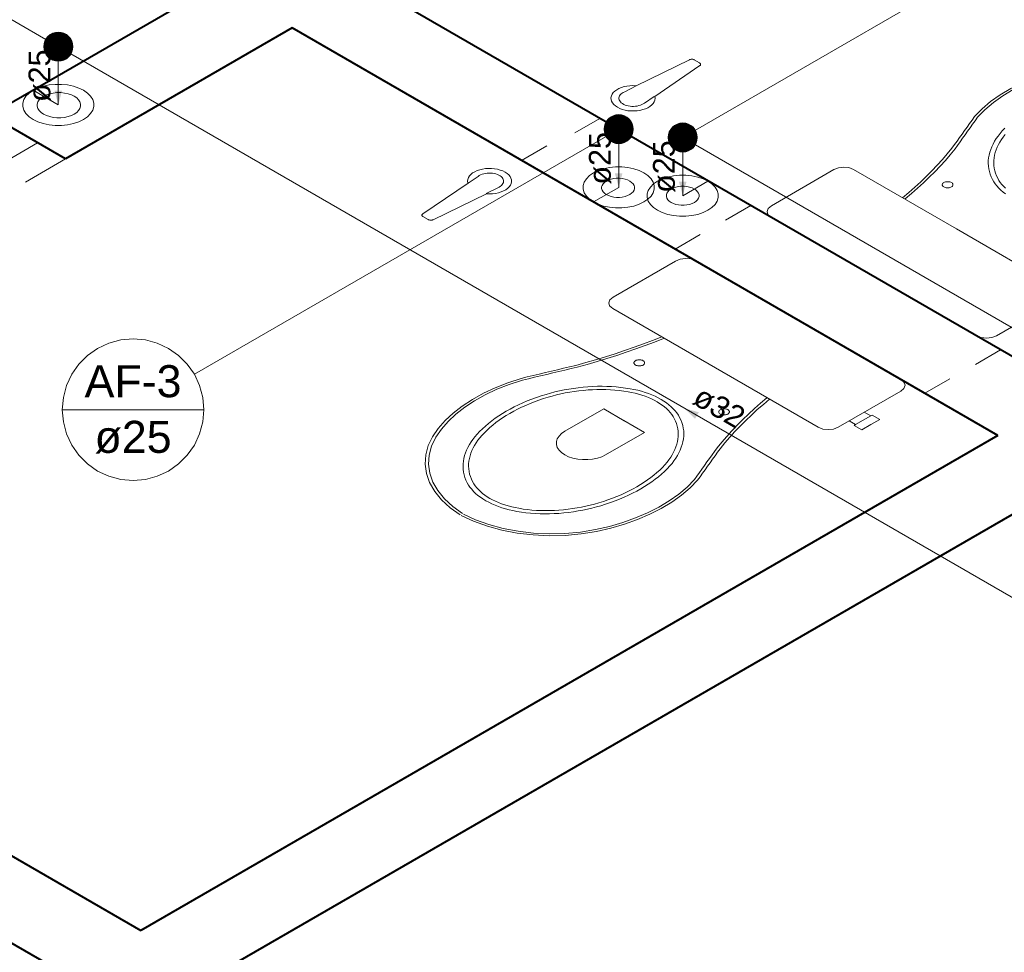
# Model space of a CAD drawing. Header units: millimetres. Extents: x -1958.2 to -1891.9, y -4209.5 to -4167.8.
# Tile 4 of 9: x -1927.4 to -1920.6, y -4193.3 to -4186.9. Entities that reach past the tile are written whole.
import ezdxf

# ---------------------------------------------------------------- set-up
doc = ezdxf.new("R2010")
doc.units = ezdxf.units.MM
doc.header["$MEASUREMENT"] = 0
doc.linetypes.add('HIDDEN2', pattern=[0.47625, 0.3175, -0.15875])
for name, color, linetype, lineweight in [('AF-Colunas', 4, 'Continuous', 5), ('AF-Condutos', 4, 'Continuous', 5), ('AF-Indicação coluna', 5, 'Continuous', 5), ('AF-Sentido conduto', 9, 'Continuous', 5), ('AF-Textos conduto', 7, 'Continuous', 5), ('MB_ALVENARIA', 7, 'Continuous', 40), ('MB_ESQUADRIA', 7, 'Continuous', 5), ('MB_MOBILIÁRIO', 8, 'Continuous', 13), ('Nível 1', 7, 'Continuous', 5)]:
    doc.layers.add(name, color=color, linetype=linetype, lineweight=lineweight)
doc.styles.add('Arial', font='txt')

msp = doc.modelspace()

# ---------------------------------------------------------------- hatches: boundary and pattern name
at = {"layer": 'AF-Sentido conduto', "linetype": 'Continuous'}
for points in [[(-1927.1206, -4187.4647), (-1927.0948, -4187.3681), (-1927.1465, -4187.3681)], [(-1923.2694, -4188.032), (-1923.2435, -4187.9354), (-1923.2953, -4187.9354)], [(-1922.8293, -4188.0891), (-1922.8034, -4187.9925), (-1922.8552, -4187.9925)], [(-1922.8151, -4189.5506), (-1922.7444, -4189.6213), (-1922.7185, -4189.5764)]]:
    msp.add_hatch(color=256, dxfattribs=at).paths.add_polyline_path(points)

# ---------------------------------------------------------------- linework, layer by layer
at = {"layer": 'AF-Colunas', "const_width": 0.1}
for points in [[(-1927.0706, -4187.0647, 1), (-1927.1706, -4187.0647, 1)], [(-1923.2194, -4187.632, 1), (-1923.3194, -4187.632, 1)], [(-1922.7793, -4187.6891, 1), (-1922.8793, -4187.6891, 1)]]:
    msp.add_lwpolyline(points, format="xyb", close=True, dxfattribs=at)
at = {"layer": 'AF-Colunas'}
for centre in [(-1927.1206, -4187.0647), (-1923.2694, -4187.632), (-1922.8293, -4187.6891)]:
    msp.add_circle(centre, 0.1, dxfattribs=at)
at = {"layer": 'AF-Condutos'}
for p, q in [((-1918.3363, -4192.1364), (-1927.034, -4187.1147)), ((-1927.1206, -4187.1647), (-1927.1206, -4187.4647)), ((-1916.9019, -4191.3082), (-1923.1828, -4187.682)), ((-1923.2694, -4187.732), (-1923.2694, -4188.032)), ((-1916.7314, -4191.2097), (-1922.7427, -4187.7391)), ((-1922.8293, -4187.7891), (-1922.8293, -4188.0891))]:
    msp.add_line(p, q, dxfattribs=at)
for points in [[(-1927.2938, -4187.5647), (-1927.2611, -4187.5806), (-1927.2242, -4187.5929), (-1927.184, -4187.6013), (-1927.142, -4187.6056), (-1927.0993, -4187.6056), (-1927.0572, -4187.6013), (-1927.0171, -4187.5929), (-1926.9801, -4187.5806), (-1926.9474, -4187.5647), (-1926.92, -4187.5459), (-1926.8986, -4187.5245), (-1926.884, -4187.5013), (-1926.8766, -4187.4771), (-1926.8766, -4187.4524), (-1926.884, -4187.4281), (-1926.8986, -4187.405), (-1926.92, -4187.3836), (-1926.9474, -4187.3647), (-1926.9801, -4187.3489), (-1927.0171, -4187.3366), (-1927.0572, -4187.3281), (-1927.0993, -4187.3239), (-1927.142, -4187.3239), (-1927.184, -4187.3281), (-1927.2242, -4187.3366), (-1927.2611, -4187.3489), (-1927.2938, -4187.3647), (-1927.3213, -4187.3836), (-1927.3426, -4187.405), (-1927.3572, -4187.4281), (-1927.3647, -4187.4524), (-1927.3647, -4187.4771), (-1927.3572, -4187.5013), (-1927.3426, -4187.5245), (-1927.3213, -4187.5459), (-1927.2938, -4187.5647)], [(-1923.4426, -4188.132), (-1923.4099, -4188.1478), (-1923.3729, -4188.1602), (-1923.3328, -4188.1686), (-1923.2907, -4188.1729), (-1923.248, -4188.1729), (-1923.206, -4188.1686), (-1923.1659, -4188.1602), (-1923.1289, -4188.1478), (-1923.0962, -4188.132), (-1923.0687, -4188.1131), (-1923.0474, -4188.0918), (-1923.0328, -4188.0686), (-1923.0254, -4188.0443), (-1923.0254, -4188.0197), (-1923.0328, -4187.9954), (-1923.0474, -4187.9722), (-1923.0687, -4187.9509), (-1923.0962, -4187.932), (-1923.1289, -4187.9161), (-1923.1659, -4187.9038), (-1923.206, -4187.8954), (-1923.248, -4187.8911), (-1923.2907, -4187.8911), (-1923.3328, -4187.8954), (-1923.3729, -4187.9038), (-1923.4099, -4187.9161), (-1923.4426, -4187.932), (-1923.47, -4187.9509), (-1923.4914, -4187.9722), (-1923.506, -4187.9954), (-1923.5134, -4188.0197), (-1923.5134, -4188.0443), (-1923.506, -4188.0686), (-1923.4914, -4188.0918), (-1923.47, -4188.1131), (-1923.4426, -4188.132)], [(-1923.0025, -4188.1891), (-1922.9698, -4188.205), (-1922.9328, -4188.2173), (-1922.8927, -4188.2257), (-1922.8506, -4188.23), (-1922.8079, -4188.23), (-1922.7659, -4188.2257), (-1922.7258, -4188.2173), (-1922.6888, -4188.205), (-1922.6561, -4188.1891), (-1922.6286, -4188.1702), (-1922.6073, -4188.1489), (-1922.5927, -4188.1257), (-1922.5853, -4188.1014), (-1922.5853, -4188.0768), (-1922.5927, -4188.0525), (-1922.6073, -4188.0294), (-1922.6286, -4188.008), (-1922.6561, -4187.9891), (-1922.6888, -4187.9733), (-1922.7258, -4187.9609), (-1922.7659, -4187.9525), (-1922.8079, -4187.9482), (-1922.8506, -4187.9482), (-1922.8927, -4187.9525), (-1922.9328, -4187.9609), (-1922.9698, -4187.9733), (-1923.0025, -4187.9891), (-1923.0299, -4188.008), (-1923.0513, -4188.0294), (-1923.0659, -4188.0525), (-1923.0733, -4188.0768), (-1923.0733, -4188.1014), (-1923.0659, -4188.1257), (-1923.0513, -4188.1489), (-1923.0299, -4188.1702), (-1923.0025, -4188.1891)]]:
    msp.add_lwpolyline(points, dxfattribs=at)
at = {"layer": 'AF-Indicação coluna'}
for p, q in [((-1930.9475, -4184.8553), (-1927.2072, -4187.0147)), ((-1919.2994, -4185.6511), (-1922.7427, -4187.6391)), ((-1926.1854, -4189.3155), (-1923.356, -4187.682)), ((-1927.0933, -4189.5588), (-1926.1202, -4189.5588))]:
    msp.add_line(p, q, dxfattribs=at)
msp.add_lwpolyline([(-1926.1202, -4189.5588), (-1926.1276, -4189.4743), (-1926.1495, -4189.3924), (-1926.1854, -4189.3155), (-1926.234, -4189.2461), (-1926.294, -4189.1861), (-1926.3635, -4189.1374), (-1926.4403, -4189.1016), (-1926.5223, -4189.0796), (-1926.6068, -4189.0722), (-1926.6912, -4189.0796), (-1926.7732, -4189.1016), (-1926.85, -4189.1374), (-1926.9195, -4189.1861), (-1926.9795, -4189.2461), (-1927.0281, -4189.3155), (-1927.064, -4189.3924), (-1927.0859, -4189.4743), (-1927.0933, -4189.5588), (-1927.0859, -4189.6433), (-1927.064, -4189.7252), (-1927.0281, -4189.8021), (-1926.9795, -4189.8716), (-1926.9195, -4189.9316), (-1926.85, -4189.9802), (-1926.7732, -4190.016), (-1926.6912, -4190.038), (-1926.6068, -4190.0454), (-1926.5223, -4190.038), (-1926.4403, -4190.016), (-1926.3635, -4189.9802), (-1926.294, -4189.9316), (-1926.234, -4189.8716), (-1926.1854, -4189.8021), (-1926.1495, -4189.7252), (-1926.1276, -4189.6433), (-1926.1202, -4189.5588)], dxfattribs=at)
at = {"layer": 'AF-Sentido conduto'}
for points in [[(-1927.1206, -4187.0647), (-1927.1206, -4187.4647)], [(-1923.2694, -4187.632), (-1923.2694, -4188.032)], [(-1922.8293, -4187.6891), (-1922.8293, -4188.0891)], [(-1922.4687, -4189.7506), (-1922.8151, -4189.5506)]]:
    msp.add_lwpolyline(points, dxfattribs=at)
at = {"layer": 'MB_ALVENARIA'}
for points in [[(-1923.9542, -4185.4366), (-1927.5915, -4187.5366)], [(-1920.1437, -4189.4366), (-1924.9934, -4186.6366)], [(-1925.513, -4186.9366), (-1927.0719, -4187.8366)], [(-1920.6633, -4189.7366), (-1925.513, -4186.9366)], [(-1927.0719, -4187.8366), (-1927.5915, -4187.5366)], [(-1916.5064, -4187.9366), (-1926.0327, -4193.4366)], [(-1920.6633, -4189.7366), (-1926.5523, -4193.1366)], [(-1928.6307, -4191.9366), (-1926.5523, -4193.1366)], [(-1929.1504, -4192.2366), (-1925.617, -4194.2766)]]:
    msp.add_lwpolyline(points, dxfattribs=at)
at = {"layer": 'MB_ESQUADRIA', "linetype": 'HIDDEN2'}
for points in [[(-1927.2624, -4187.7266), (-1930.0337, -4189.3266)], [(-1927.0719, -4187.8366), (-1929.8432, -4189.4366)]]:
    msp.add_lwpolyline(points, dxfattribs=at)
at = {"layer": 'MB_MOBILIÁRIO'}
for p, q in [((-1923.1485, -4187.335), (-1922.783, -4187.1545)), ((-1922.7135, -4187.1761), (-1922.7497, -4187.1552)), ((-1923.0211, -4187.4075), (-1922.7122, -4187.1953)), ((-1923.2281, -4187.3744), (-1923.1485, -4187.335)), ((-1923.0931, -4187.4523), (-1923.0251, -4187.4064)), ((-1924.2352, -4187.9558), (-1924.3033, -4188.0018)), ((-1924.3033, -4188.0018), (-1924.6161, -4188.2128)), ((-1924.1002, -4188.0338), (-1924.1797, -4188.073)), ((-1924.1778, -4188.0753), (-1924.5453, -4188.2537)), ((-1924.5786, -4188.2529), (-1924.6148, -4188.232)), ((-1920.8117, -4189.0509), (-1922.2227, -4188.2363)), ((-1921.3314, -4189.3509), (-1922.7423, -4188.5363))]:
    msp.add_line(p, q, dxfattribs=at)
for points in [[(-1922.7497, -4187.1552), (-1922.7528, -4187.1537), (-1922.7563, -4187.1525), (-1922.7601, -4187.1516), (-1922.7641, -4187.1512), (-1922.7681, -4187.1511), (-1922.7721, -4187.1514), (-1922.776, -4187.152), (-1922.7797, -4187.1531), (-1922.783, -4187.1545)], [(-1922.7122, -4187.1953), (-1922.7098, -4187.1934), (-1922.708, -4187.1913), (-1922.7068, -4187.1891), (-1922.7063, -4187.1867), (-1922.7065, -4187.1844), (-1922.7073, -4187.1821), (-1922.7088, -4187.1799), (-1922.7109, -4187.1779), (-1922.7135, -4187.1761)], [(-1920.1304, -4187.1937), (-1920.2277, -4187.2163), (-1920.3214, -4187.2436), (-1920.4108, -4187.2754), (-1920.4953, -4187.3114), (-1920.5742, -4187.3513), (-1920.647, -4187.3949), (-1920.7133, -4187.4419), (-1920.7724, -4187.492), (-1920.8241, -4187.5447)], [(-1920.1227, -4187.2064), (-1920.2183, -4187.2283), (-1920.3103, -4187.2548), (-1920.398, -4187.2858), (-1920.4809, -4187.321), (-1920.5583, -4187.3601), (-1920.6297, -4187.4028), (-1920.6945, -4187.4489), (-1920.7523, -4187.498), (-1920.8026, -4187.5498)], [(-1923.1504, -4187.3329), (-1923.1713, -4187.332), (-1923.1922, -4187.3329), (-1923.2127, -4187.3354), (-1923.2324, -4187.3395), (-1923.251, -4187.3452), (-1923.268, -4187.3523), (-1923.2831, -4187.3606), (-1923.2961, -4187.3701), (-1923.3067, -4187.3806), (-1923.3147, -4187.3917), (-1923.32, -4187.4034), (-1923.3224, -4187.4155), (-1923.3219, -4187.4276), (-1923.3185, -4187.4395), (-1923.3123, -4187.4511), (-1923.3034, -4187.462), (-1923.292, -4187.4722), (-1923.2782, -4187.4813), (-1923.2624, -4187.4892), (-1923.2448, -4187.4958), (-1923.2259, -4187.501), (-1923.2058, -4187.5046), (-1923.1852, -4187.5065), (-1923.1642, -4187.5068), (-1923.1434, -4187.5054), (-1923.1231, -4187.5024), (-1923.1037, -4187.4977), (-1923.0857, -4187.4916), (-1923.0692, -4187.4841), (-1923.0547, -4187.4754), (-1923.0425, -4187.4656), (-1923.0327, -4187.4549), (-1923.0255, -4187.4435), (-1923.0212, -4187.4317), (-1923.0197, -4187.4196), (-1923.0211, -4187.4075)], [(-1923.2281, -4187.3744), (-1923.2376, -4187.3789), (-1923.246, -4187.3842), (-1923.2532, -4187.39), (-1923.259, -4187.3962), (-1923.2634, -4187.4029), (-1923.2663, -4187.4098), (-1923.2677, -4187.4169), (-1923.2675, -4187.424), (-1923.2657, -4187.4311), (-1923.2623, -4187.4379), (-1923.2575, -4187.4445), (-1923.2513, -4187.4506), (-1923.2437, -4187.4563), (-1923.235, -4187.4613), (-1923.2252, -4187.4657), (-1923.2146, -4187.4693), (-1923.2032, -4187.4721), (-1923.1913, -4187.474), (-1923.1791, -4187.475), (-1923.1668, -4187.4752), (-1923.1545, -4187.4744), (-1923.1425, -4187.4727), (-1923.131, -4187.4702), (-1923.1201, -4187.4668), (-1923.11, -4187.4626), (-1923.101, -4187.4578), (-1923.0931, -4187.4523)], [(-1920.9791, -4187.7614), (-1920.9618, -4187.7373), (-1920.9445, -4187.7133), (-1920.9273, -4187.6892), (-1920.9101, -4187.6651), (-1920.8928, -4187.641), (-1920.8756, -4187.617), (-1920.8585, -4187.5929), (-1920.8413, -4187.5688), (-1920.8241, -4187.5447)], [(-1920.958, -4187.767), (-1920.9406, -4187.7429), (-1920.9233, -4187.7188), (-1920.906, -4187.6946), (-1920.8888, -4187.6705), (-1920.8715, -4187.6464), (-1920.8543, -4187.6222), (-1920.837, -4187.5981), (-1920.8198, -4187.574), (-1920.8026, -4187.5498)], [(-1920.6156, -4187.6245), (-1920.6336, -4187.6437), (-1920.6336, -4187.6437), (-1920.6336, -4187.6437), (-1920.6336, -4187.6437), (-1920.6485, -4187.6611), (-1920.6622, -4187.6789), (-1920.6747, -4187.6969), (-1920.686, -4187.7152), (-1920.6961, -4187.7338), (-1920.705, -4187.7525), (-1920.7126, -4187.7714), (-1920.7189, -4187.7905), (-1920.7239, -4187.8097), (-1920.7239, -4187.8097), (-1920.7239, -4187.8097), (-1920.7239, -4187.8097), (-1920.7274, -4187.8284), (-1920.7294, -4187.8472), (-1920.7299, -4187.866), (-1920.7288, -4187.8848), (-1920.7262, -4187.9035), (-1920.7221, -4187.9222), (-1920.7165, -4187.9407), (-1920.7094, -4187.959), (-1920.7008, -4187.9772), (-1920.7008, -4187.9772), (-1920.7008, -4187.9772), (-1920.7008, -4187.9772), (-1920.6921, -4187.9925), (-1920.682, -4188.0074), (-1920.6704, -4188.0221), (-1920.6575, -4188.0363), (-1920.6432, -4188.0501), (-1920.6277, -4188.0635), (-1920.6108, -4188.0763)], [(-1920.6143, -4187.6686), (-1920.6274, -4187.6855), (-1920.6393, -4187.7027), (-1920.6501, -4187.7202), (-1920.6598, -4187.7378), (-1920.6682, -4187.7557), (-1920.6755, -4187.7738), (-1920.6815, -4187.792), (-1920.6863, -4187.8103), (-1920.6863, -4187.8103), (-1920.6863, -4187.8103), (-1920.6863, -4187.8103), (-1920.6896, -4187.828), (-1920.6915, -4187.8458), (-1920.6919, -4187.8636), (-1920.6909, -4187.8814), (-1920.6885, -4187.8992), (-1920.6846, -4187.9168), (-1920.6793, -4187.9344), (-1920.6726, -4187.9517), (-1920.6644, -4187.9689), (-1920.6644, -4187.9689), (-1920.6644, -4187.9689), (-1920.6644, -4187.9689), (-1920.6563, -4187.9832), (-1920.6468, -4187.9972), (-1920.636, -4188.0109), (-1920.6239, -4188.0242), (-1920.6106, -4188.0372)], [(-1921.3192, -4188.1026), (-1921.2762, -4188.0665), (-1921.2344, -4188.0299), (-1921.1939, -4187.9929), (-1921.1547, -4187.9554), (-1921.1169, -4187.9174), (-1921.0804, -4187.879), (-1921.0452, -4187.8402), (-1921.0115, -4187.801), (-1920.9791, -4187.7614)], [(-1921.3002, -4188.1103), (-1921.2569, -4188.074), (-1921.2149, -4188.0372), (-1921.1741, -4188), (-1921.1347, -4187.9622), (-1921.0966, -4187.924), (-1921.0599, -4187.8854), (-1921.0245, -4187.8463), (-1920.9905, -4187.8069), (-1920.958, -4187.767)], [(-1924.1778, -4188.0753), (-1924.1569, -4188.0761), (-1924.136, -4188.0753), (-1924.1155, -4188.0728), (-1924.0958, -4188.0686), (-1924.0772, -4188.063), (-1924.0602, -4188.0559), (-1924.0451, -4188.0475), (-1924.0321, -4188.0381), (-1924.0215, -4188.0276), (-1924.0135, -4188.0164), (-1924.0082, -4188.0047), (-1924.0058, -4187.9927), (-1924.0063, -4187.9806), (-1924.0097, -4187.9687), (-1924.0159, -4187.9571), (-1924.0248, -4187.9462), (-1924.0363, -4187.936), (-1924.05, -4187.9269), (-1924.0658, -4187.9189), (-1924.0834, -4187.9123), (-1924.1024, -4187.9072), (-1924.1224, -4187.9036), (-1924.1431, -4187.9017), (-1924.164, -4187.9014), (-1924.1848, -4187.9028), (-1924.2051, -4187.9058), (-1924.2245, -4187.9104), (-1924.2426, -4187.9165), (-1924.259, -4187.9241), (-1924.2735, -4187.9328), (-1924.2857, -4187.9426), (-1924.2955, -4187.9533), (-1924.3027, -4187.9647), (-1924.307, -4187.9765), (-1924.3085, -4187.9886), (-1924.3071, -4188.0007)], [(-1922.2227, -4188.2363), (-1922.2227, -4188.2363), (-1922.245, -4188.2177), (-1922.25, -4188.1976), (-1922.2425, -4188.1762), (-1922.2202, -4188.1575), (-1921.7912, -4187.9099), (-1921.7912, -4187.9099), (-1921.759, -4187.897), (-1921.7218, -4187.8927), (-1921.6871, -4187.8955), (-1921.6548, -4187.9084), (-1920.9481, -4188.3165)], [(-1924.1002, -4188.0338), (-1924.0907, -4188.0292), (-1924.0823, -4188.024), (-1924.0751, -4188.0182), (-1924.0693, -4188.0119), (-1924.0649, -4188.0052), (-1924.062, -4187.9983), (-1924.0606, -4187.9912), (-1924.0608, -4187.9841), (-1924.0626, -4187.9771), (-1924.066, -4187.9702), (-1924.0708, -4187.9636), (-1924.077, -4187.9575), (-1924.0846, -4187.9518), (-1924.0933, -4187.9468), (-1924.1031, -4187.9424), (-1924.1137, -4187.9388), (-1924.1251, -4187.9361), (-1924.137, -4187.9341), (-1924.1492, -4187.9331), (-1924.1615, -4187.933), (-1924.1738, -4187.9337), (-1924.1858, -4187.9354), (-1924.1973, -4187.938), (-1924.2082, -4187.9413), (-1924.2182, -4187.9455), (-1924.2273, -4187.9503), (-1924.2352, -4187.9558)], [(-1921.0349, -4188.0287), (-1921.03, -4188.0311), (-1921.0244, -4188.0329), (-1921.0184, -4188.0342), (-1921.0121, -4188.0348), (-1921.0057, -4188.0348), (-1920.9993, -4188.0342), (-1920.9933, -4188.0329), (-1920.9878, -4188.0311), (-1920.9828, -4188.0287), (-1920.9787, -4188.0259), (-1920.9755, -4188.0226), (-1920.9733, -4188.0192), (-1920.9722, -4188.0155), (-1920.9722, -4188.0118), (-1920.9733, -4188.0082), (-1920.9755, -4188.0047), (-1920.9787, -4188.0015), (-1920.9828, -4187.9986), (-1920.9878, -4187.9962), (-1920.9933, -4187.9944), (-1920.9993, -4187.9931), (-1921.0057, -4187.9925), (-1921.0121, -4187.9925), (-1921.0184, -4187.9931), (-1921.0244, -4187.9944), (-1921.03, -4187.9962), (-1921.0349, -4187.9986), (-1921.039, -4188.0015), (-1921.0423, -4188.0047), (-1921.0444, -4188.0082), (-1921.0456, -4188.0118), (-1921.0456, -4188.0155), (-1921.0444, -4188.0192), (-1921.0423, -4188.0226), (-1921.039, -4188.0259), (-1921.0349, -4188.0287)], [(-1921.3002, -4188.1103), (-1921.3002, -4188.1103), (-1921.3021, -4188.1121)], [(-1924.6161, -4188.2128), (-1924.6185, -4188.2147), (-1924.6203, -4188.2168), (-1924.6214, -4188.2191), (-1924.622, -4188.2214), (-1924.6218, -4188.2237), (-1924.621, -4188.226), (-1924.6195, -4188.2282), (-1924.6174, -4188.2302), (-1924.6148, -4188.232)], [(-1924.5786, -4188.2529), (-1924.5755, -4188.2544), (-1924.572, -4188.2556), (-1924.5682, -4188.2565), (-1924.5642, -4188.257), (-1924.5602, -4188.2571), (-1924.5562, -4188.2568), (-1924.5523, -4188.2561), (-1924.5486, -4188.255), (-1924.5453, -4188.2537)], [(-1920.8117, -4189.0509), (-1920.8117, -4189.0509), (-1920.7795, -4189.0638), (-1920.7423, -4189.0681), (-1920.7051, -4189.0638), (-1920.6729, -4189.0509), (-1920.2439, -4188.8032), (-1920.2439, -4188.8032), (-1920.2216, -4188.7846), (-1920.2141, -4188.7631), (-1920.2216, -4188.7417), (-1920.2439, -4188.723), (-1920.9481, -4188.3165)], [(-1922.7423, -4188.5363), (-1922.7423, -4188.5363), (-1922.7746, -4188.5234), (-1922.8093, -4188.5205), (-1922.8465, -4188.5248), (-1922.8787, -4188.5377), (-1923.3077, -4188.7854), (-1923.3077, -4188.7854), (-1923.33, -4188.804), (-1923.3374, -4188.8255), (-1923.3325, -4188.8455), (-1923.3102, -4188.8641), (-1922.6035, -4189.2722)], [(-1923.5649, -4189.2543), (-1923.4962, -4189.2356), (-1923.4283, -4189.2161), (-1923.3611, -4189.1958), (-1923.2946, -4189.1747), (-1923.2288, -4189.1529), (-1923.1639, -4189.1303), (-1923.0997, -4189.1069), (-1923.0364, -4189.0828), (-1922.9739, -4189.0579)], [(-1923.5551, -4189.2665), (-1923.4861, -4189.2477), (-1923.4178, -4189.228), (-1923.3501, -4189.2076), (-1923.2832, -4189.1864), (-1923.217, -4189.1644), (-1923.1517, -4189.1417), (-1923.0871, -4189.1182), (-1923.0234, -4189.0939), (-1922.9605, -4189.0689)], [(-1922.9605, -4189.0689), (-1922.9605, -4189.0689), (-1922.9574, -4189.0678)], [(-1923.9402, -4189.3438), (-1923.8984, -4189.3339), (-1923.8567, -4189.3239), (-1923.815, -4189.314), (-1923.7733, -4189.3041), (-1923.7316, -4189.2941), (-1923.6899, -4189.2842), (-1923.6482, -4189.2742), (-1923.6065, -4189.2643), (-1923.5649, -4189.2543)], [(-1923.154, -4189.2521), (-1923.149, -4189.2545), (-1923.1435, -4189.2564), (-1923.1374, -4189.2576), (-1923.1311, -4189.2583), (-1923.1247, -4189.2583), (-1923.1184, -4189.2576), (-1923.1124, -4189.2564), (-1923.1068, -4189.2545), (-1923.1019, -4189.2521), (-1923.0978, -4189.2493), (-1923.0945, -4189.2461), (-1923.0923, -4189.2426), (-1923.0912, -4189.2389), (-1923.0912, -4189.2352), (-1923.0923, -4189.2316), (-1923.0945, -4189.2281), (-1923.0978, -4189.2249), (-1923.1019, -4189.2221), (-1923.1068, -4189.2197), (-1923.1124, -4189.2178), (-1923.1184, -4189.2165), (-1923.1247, -4189.2159), (-1923.1311, -4189.2159), (-1923.1374, -4189.2165), (-1923.1435, -4189.2178), (-1923.149, -4189.2197), (-1923.154, -4189.2221), (-1923.1581, -4189.2249), (-1923.1613, -4189.2281), (-1923.1635, -4189.2316), (-1923.1646, -4189.2352), (-1923.1646, -4189.2389), (-1923.1635, -4189.2426), (-1923.1613, -4189.2461), (-1923.1581, -4189.2493), (-1923.154, -4189.2521)], [(-1923.9313, -4189.3562), (-1923.8895, -4189.3462), (-1923.8477, -4189.3363), (-1923.8059, -4189.3263), (-1923.7641, -4189.3164), (-1923.7223, -4189.3064), (-1923.6805, -4189.2965), (-1923.6387, -4189.2865), (-1923.5969, -4189.2765), (-1923.5551, -4189.2665)], [(-1921.3314, -4189.3509), (-1921.3314, -4189.3509), (-1921.309, -4189.3695), (-1921.3016, -4189.391), (-1921.309, -4189.4125), (-1921.3314, -4189.4311), (-1921.7603, -4189.6788), (-1921.7603, -4189.6788), (-1921.7926, -4189.6916), (-1921.8298, -4189.6959), (-1921.867, -4189.6916), (-1921.8992, -4189.6788), (-1922.6035, -4189.2722)], [(-1923.9402, -4189.3438), (-1924.0315, -4189.3736), (-1924.1182, -4189.4078), (-1924.1996, -4189.446), (-1924.2751, -4189.4881), (-1924.3443, -4189.5336), (-1924.4066, -4189.5824), (-1924.4616, -4189.634), (-1924.5089, -4189.6881), (-1924.5482, -4189.7443)], [(-1923.9313, -4189.3562), (-1924.021, -4189.3852), (-1924.1061, -4189.4186), (-1924.1859, -4189.456), (-1924.26, -4189.4972), (-1924.3277, -4189.5419), (-1924.3886, -4189.5897), (-1924.4422, -4189.6404), (-1924.4882, -4189.6935), (-1924.5262, -4189.7487)], [(-1922.9779, -4189.4883), (-1922.9587, -4189.5), (-1922.9407, -4189.5123), (-1922.9239, -4189.5251), (-1922.9083, -4189.5385), (-1922.8941, -4189.5523), (-1922.8811, -4189.5665), (-1922.8696, -4189.5812), (-1922.8594, -4189.5961), (-1922.8507, -4189.6114), (-1922.8507, -4189.6114), (-1922.8507, -4189.6114), (-1922.8507, -4189.6114), (-1922.8422, -4189.6296), (-1922.8351, -4189.6479), (-1922.8294, -4189.6664), (-1922.8253, -4189.6851), (-1922.8228, -4189.7038), (-1922.8217, -4189.7226), (-1922.8222, -4189.7414), (-1922.8241, -4189.7602), (-1922.8276, -4189.7789), (-1922.8276, -4189.7789), (-1922.8276, -4189.7789), (-1922.8276, -4189.7789), (-1922.8327, -4189.7981), (-1922.839, -4189.8172), (-1922.8466, -4189.8361), (-1922.8555, -4189.8549), (-1922.8655, -4189.8734), (-1922.8769, -4189.8917), (-1922.8894, -4189.9097), (-1922.9031, -4189.9275), (-1922.918, -4189.9449), (-1922.918, -4189.9449), (-1922.918, -4189.9449), (-1922.918, -4189.9449), (-1922.936, -4189.9641), (-1922.9551, -4189.983), (-1922.9753, -4190.0015), (-1922.9966, -4190.0195), (-1923.019, -4190.0372), (-1923.0423, -4190.0544), (-1923.0667, -4190.0711), (-1923.0921, -4190.0873), (-1923.1184, -4190.103), (-1923.1184, -4190.103), (-1923.1184, -4190.103), (-1923.1184, -4190.103), (-1923.1456, -4190.1182), (-1923.1737, -4190.1328), (-1923.2027, -4190.1469), (-1923.2324, -4190.1604), (-1923.263, -4190.1733), (-1923.2943, -4190.1856), (-1923.3263, -4190.1973), (-1923.359, -4190.2083), (-1923.3923, -4190.2187), (-1923.3923, -4190.2187), (-1923.3923, -4190.2187), (-1923.3923, -4190.2187), (-1923.4224, -4190.2273), (-1923.4532, -4190.2352), (-1923.4844, -4190.2425), (-1923.5161, -4190.249), (-1923.5482, -4190.2548), (-1923.5807, -4190.2599), (-1923.6135, -4190.2643), (-1923.6465, -4190.268), (-1923.6798, -4190.2709), (-1923.6798, -4190.2709), (-1923.6798, -4190.2709), (-1923.6798, -4190.2709), (-1923.7122, -4190.2729), (-1923.7447, -4190.274), (-1923.7773, -4190.2743), (-1923.8098, -4190.2737), (-1923.8423, -4190.2722), (-1923.8746, -4190.2698), (-1923.9066, -4190.2666), (-1923.9384, -4190.2625), (-1923.9698, -4190.2575), (-1923.9698, -4190.2575), (-1923.9698, -4190.2575), (-1923.9698, -4190.2575), (-1923.9963, -4190.2525), (-1924.0223, -4190.2467), (-1924.0476, -4190.24), (-1924.0723, -4190.2325), (-1924.0962, -4190.2243), (-1924.1193, -4190.2153), (-1924.1415, -4190.2056), (-1924.1628, -4190.1952), (-1924.183, -4190.1841), (-1924.183, -4190.1841), (-1924.183, -4190.1841), (-1924.183, -4190.1841), (-1924.2022, -4190.1724), (-1924.2202, -4190.1602), (-1924.237, -4190.1473), (-1924.2526, -4190.134), (-1924.2668, -4190.1202), (-1924.2798, -4190.1059), (-1924.2913, -4190.0913), (-1924.3015, -4190.0763), (-1924.3102, -4190.061), (-1924.3102, -4190.061), (-1924.3102, -4190.061), (-1924.3102, -4190.061), (-1924.3188, -4190.0429), (-1924.3259, -4190.0246), (-1924.3315, -4190.006), (-1924.3356, -4189.9874), (-1924.3382, -4189.9686), (-1924.3392, -4189.9499), (-1924.3388, -4189.9311), (-1924.3368, -4189.9123), (-1924.3333, -4189.8936), (-1924.3333, -4189.8936), (-1924.3333, -4189.8936), (-1924.3333, -4189.8936), (-1924.3282, -4189.8744), (-1924.3219, -4189.8553), (-1924.3143, -4189.8364), (-1924.3055, -4189.8176), (-1924.2954, -4189.7991), (-1924.2841, -4189.7808), (-1924.2715, -4189.7627), (-1924.2578, -4189.745), (-1924.2429, -4189.7276), (-1924.2429, -4189.7276), (-1924.2429, -4189.7276), (-1924.2429, -4189.7276), (-1924.2249, -4189.7084), (-1924.2058, -4189.6895), (-1924.1856, -4189.671), (-1924.1643, -4189.6529), (-1924.142, -4189.6353), (-1924.1186, -4189.6181), (-1924.0942, -4189.6014), (-1924.0688, -4189.5852), (-1924.0425, -4189.5695), (-1924.0425, -4189.5695), (-1924.0425, -4189.5695), (-1924.0425, -4189.5695), (-1924.0153, -4189.5543), (-1923.9872, -4189.5396), (-1923.9583, -4189.5256), (-1923.9285, -4189.5121), (-1923.8979, -4189.4991), (-1923.8666, -4189.4869), (-1923.8346, -4189.4752), (-1923.802, -4189.4642), (-1923.7687, -4189.4538), (-1923.7687, -4189.4538), (-1923.7687, -4189.4538), (-1923.7687, -4189.4538), (-1923.7385, -4189.4452), (-1923.7077, -4189.4372), (-1923.6765, -4189.43), (-1923.6448, -4189.4235), (-1923.6127, -4189.4177), (-1923.5802, -4189.4125), (-1923.5474, -4189.4082), (-1923.5144, -4189.4045), (-1923.4811, -4189.4016), (-1923.4811, -4189.4016), (-1923.4811, -4189.4016), (-1923.4811, -4189.4016), (-1923.4487, -4189.3996), (-1923.4162, -4189.3984), (-1923.3837, -4189.3982), (-1923.3511, -4189.3988), (-1923.3187, -4189.4003), (-1923.2864, -4189.4026), (-1923.2543, -4189.4059), (-1923.2225, -4189.41), (-1923.1911, -4189.4149), (-1923.1911, -4189.4149), (-1923.1911, -4189.4149), (-1923.1911, -4189.4149), (-1923.1646, -4189.42), (-1923.1387, -4189.4258), (-1923.1133, -4189.4325), (-1923.0886, -4189.44), (-1923.0647, -4189.4482), (-1923.0416, -4189.4572), (-1923.0194, -4189.4669), (-1922.9981, -4189.4773), (-1922.9779, -4189.4883), (-1922.9779, -4189.4883), (-1922.9779, -4189.4883)], [(-1923.006, -4189.5046), (-1922.9881, -4189.5155), (-1922.9713, -4189.527), (-1922.9556, -4189.539), (-1922.941, -4189.5515), (-1922.9277, -4189.5644), (-1922.9156, -4189.5777), (-1922.9048, -4189.5914), (-1922.8953, -4189.6054), (-1922.8872, -4189.6197), (-1922.8872, -4189.6197), (-1922.8872, -4189.6197), (-1922.8872, -4189.6197), (-1922.879, -4189.6369), (-1922.8723, -4189.6542), (-1922.867, -4189.6718), (-1922.8631, -4189.6895), (-1922.8606, -4189.7072), (-1922.8596, -4189.725), (-1922.8601, -4189.7428), (-1922.862, -4189.7606), (-1922.8653, -4189.7783), (-1922.8653, -4189.7783), (-1922.8653, -4189.7783), (-1922.8653, -4189.7783), (-1922.8701, -4189.7966), (-1922.8761, -4189.8148), (-1922.8834, -4189.8329), (-1922.8918, -4189.8508), (-1922.9014, -4189.8685), (-1922.9122, -4189.8859), (-1922.9242, -4189.9031), (-1922.9373, -4189.92), (-1922.9515, -4189.9367), (-1922.9515, -4189.9367), (-1922.9515, -4189.9367), (-1922.9515, -4189.9367), (-1922.9687, -4189.9551), (-1922.9871, -4189.9732), (-1923.0065, -4189.991), (-1923.0269, -4190.0083), (-1923.0483, -4190.0252), (-1923.0708, -4190.0417), (-1923.0942, -4190.0577), (-1923.1185, -4190.0733), (-1923.1437, -4190.0884), (-1923.1437, -4190.0884), (-1923.1437, -4190.0884), (-1923.1437, -4190.0884), (-1923.1698, -4190.103), (-1923.1968, -4190.117), (-1923.2246, -4190.1305), (-1923.2531, -4190.1435), (-1923.2825, -4190.1558), (-1923.3125, -4190.1676), (-1923.3432, -4190.1788), (-1923.3745, -4190.1894), (-1923.4065, -4190.1994), (-1923.4065, -4190.1994), (-1923.4065, -4190.1994), (-1923.4065, -4190.1994), (-1923.4353, -4190.2076), (-1923.4646, -4190.2151), (-1923.4944, -4190.222), (-1923.5246, -4190.2283), (-1923.5553, -4190.2338), (-1923.5862, -4190.2387), (-1923.6175, -4190.2429), (-1923.6491, -4190.2464), (-1923.6808, -4190.2491), (-1923.6808, -4190.2491), (-1923.6808, -4190.2491), (-1923.6808, -4190.2491), (-1923.7115, -4190.2511), (-1923.7423, -4190.2521), (-1923.7731, -4190.2524), (-1923.8039, -4190.2518), (-1923.8347, -4190.2504), (-1923.8653, -4190.2482), (-1923.8957, -4190.2451), (-1923.9258, -4190.2412), (-1923.9555, -4190.2365), (-1923.9555, -4190.2365), (-1923.9555, -4190.2365), (-1923.9555, -4190.2365), (-1923.9803, -4190.2318), (-1924.0045, -4190.2263), (-1924.0283, -4190.2201), (-1924.0513, -4190.2131), (-1924.0737, -4190.2054), (-1924.0953, -4190.197), (-1924.1161, -4190.1879), (-1924.136, -4190.1782), (-1924.1549, -4190.1679), (-1924.1549, -4190.1679), (-1924.1549, -4190.1679), (-1924.1549, -4190.1679), (-1924.1728, -4190.157), (-1924.1896, -4190.1455), (-1924.2053, -4190.1335), (-1924.2199, -4190.121), (-1924.2332, -4190.1081), (-1924.2453, -4190.0948), (-1924.2561, -4190.0811), (-1924.2656, -4190.0671), (-1924.2738, -4190.0528), (-1924.2738, -4190.0528), (-1924.2738, -4190.0528), (-1924.2738, -4190.0528), (-1924.2819, -4190.0356), (-1924.2886, -4190.0182), (-1924.2939, -4190.0007), (-1924.2978, -4189.983), (-1924.3003, -4189.9653), (-1924.3013, -4189.9475), (-1924.3008, -4189.9297), (-1924.299, -4189.9119), (-1924.2956, -4189.8942), (-1924.2956, -4189.8942), (-1924.2956, -4189.8942), (-1924.2956, -4189.8942), (-1924.2908, -4189.8758), (-1924.2848, -4189.8576), (-1924.2776, -4189.8396), (-1924.2691, -4189.8217), (-1924.2595, -4189.804), (-1924.2487, -4189.7866), (-1924.2367, -4189.7693), (-1924.2236, -4189.7524), (-1924.2094, -4189.7358), (-1924.2094, -4189.7358), (-1924.2094, -4189.7358), (-1924.2094, -4189.7358), (-1924.1922, -4189.7173), (-1924.1739, -4189.6992), (-1924.1545, -4189.6815), (-1924.134, -4189.6642), (-1924.1126, -4189.6473), (-1924.0902, -4189.6308), (-1924.0668, -4189.6147), (-1924.0424, -4189.5992), (-1924.0172, -4189.5841), (-1924.0172, -4189.5841), (-1924.0172, -4189.5841), (-1924.0172, -4189.5841), (-1923.9911, -4189.5695), (-1923.9641, -4189.5555), (-1923.9363, -4189.542), (-1923.9078, -4189.529), (-1923.8785, -4189.5166), (-1923.8484, -4189.5048), (-1923.8177, -4189.4936), (-1923.7864, -4189.4831), (-1923.7544, -4189.4731), (-1923.7544, -4189.4731), (-1923.7544, -4189.4731), (-1923.7544, -4189.4731), (-1923.7256, -4189.4649), (-1923.6963, -4189.4573), (-1923.6665, -4189.4504), (-1923.6363, -4189.4442), (-1923.6057, -4189.4386), (-1923.5747, -4189.4338), (-1923.5434, -4189.4296), (-1923.5119, -4189.4261), (-1923.4801, -4189.4233), (-1923.4801, -4189.4233), (-1923.4801, -4189.4233), (-1923.4801, -4189.4233), (-1923.4495, -4189.4214), (-1923.4187, -4189.4203), (-1923.3878, -4189.4201), (-1923.357, -4189.4207), (-1923.3262, -4189.4221), (-1923.2956, -4189.4243), (-1923.2652, -4189.4274), (-1923.2351, -4189.4313), (-1923.2054, -4189.436), (-1923.2054, -4189.436), (-1923.2054, -4189.436), (-1923.2054, -4189.436), (-1923.1806, -4189.4407), (-1923.1564, -4189.4461), (-1923.1327, -4189.4524), (-1923.1096, -4189.4594), (-1923.0872, -4189.4671), (-1923.0656, -4189.4755), (-1923.0448, -4189.4845), (-1923.025, -4189.4943), (-1923.006, -4189.5046), (-1923.006, -4189.5046), (-1923.006, -4189.5046)], [(-1922.2513, -4189.4783), (-1922.2947, -4189.5146), (-1922.3367, -4189.5514), (-1922.3774, -4189.5887), (-1922.4169, -4189.6264), (-1922.4549, -4189.6646), (-1922.4917, -4189.7032), (-1922.527, -4189.7423), (-1922.561, -4189.7818), (-1922.5936, -4189.8216)], [(-1922.2323, -4189.486), (-1922.2754, -4189.5221), (-1922.3172, -4189.5587), (-1922.3577, -4189.5957), (-1922.3968, -4189.6332), (-1922.4347, -4189.6712), (-1922.4712, -4189.7096), (-1922.5063, -4189.7484), (-1922.5401, -4189.7876), (-1922.5725, -4189.8272)], [(-1922.2513, -4189.4783), (-1922.2513, -4189.4783), (-1922.2495, -4189.4765)], [(-1923.64, -4189.7074), (-1923.3722, -4189.5528), (-1923.2308, -4189.6344)], [(-1922.5712, -4189.5886), (-1922.5663, -4189.5909), (-1922.5607, -4189.5928), (-1922.5547, -4189.5941), (-1922.5484, -4189.5947), (-1922.542, -4189.5947), (-1922.5356, -4189.5941), (-1922.5296, -4189.5928), (-1922.5241, -4189.5909), (-1922.5191, -4189.5886), (-1922.515, -4189.5857), (-1922.5118, -4189.5825), (-1922.5096, -4189.579), (-1922.5085, -4189.5754), (-1922.5085, -4189.5717), (-1922.5096, -4189.568), (-1922.5118, -4189.5645), (-1922.515, -4189.5613), (-1922.5191, -4189.5585), (-1922.5241, -4189.5561), (-1922.5296, -4189.5543), (-1922.5356, -4189.553), (-1922.542, -4189.5523), (-1922.5484, -4189.5523), (-1922.5547, -4189.553), (-1922.5607, -4189.5543), (-1922.5663, -4189.5561), (-1922.5712, -4189.5585), (-1922.5753, -4189.5613), (-1922.5786, -4189.5645), (-1922.5807, -4189.568), (-1922.5819, -4189.5717), (-1922.5819, -4189.5754), (-1922.5807, -4189.579), (-1922.5786, -4189.5825), (-1922.5753, -4189.5857), (-1922.5712, -4189.5886)], [(-1921.6512, -4189.6673), (-1921.5992, -4189.6974), (-1921.5372, -4189.6616), (-1921.4752, -4189.6258), (-1921.5273, -4189.5957), (-1921.5372, -4189.6014), (-1921.5818, -4189.5757)], [(-1923.3598, -4189.8692), (-1923.092, -4189.7145), (-1923.2333, -4189.6329)], [(-1921.6413, -4189.6616), (-1921.686, -4189.6358)], [(-1921.6512, -4189.6673), (-1921.6413, -4189.6616)], [(-1921.5372, -4189.6014), (-1921.6413, -4189.6616)], [(-1923.64, -4189.7074), (-1923.6622, -4189.7227), (-1923.6794, -4189.7399), (-1923.6913, -4189.7587), (-1923.6973, -4189.7783), (-1923.6973, -4189.7982), (-1923.6913, -4189.8179), (-1923.6794, -4189.8366), (-1923.6622, -4189.8539), (-1923.64, -4189.8692), (-1923.6135, -4189.882), (-1923.5836, -4189.892), (-1923.5512, -4189.8988), (-1923.5171, -4189.9022), (-1923.4826, -4189.9022), (-1923.4486, -4189.8988), (-1923.4161, -4189.892), (-1923.3862, -4189.882), (-1923.3598, -4189.8692)], [(-1924.5482, -4189.7443), (-1924.5784, -4189.8058), (-1924.5957, -4189.869), (-1924.5999, -4189.9329), (-1924.5909, -4189.9966), (-1924.5688, -4190.0592), (-1924.534, -4190.1199), (-1924.487, -4190.1778), (-1924.4283, -4190.2321), (-1924.3589, -4190.2819)], [(-1924.5262, -4189.7487), (-1924.5557, -4189.8087), (-1924.5725, -4189.8703), (-1924.5766, -4189.9326), (-1924.5679, -4189.9947), (-1924.5464, -4190.0558), (-1924.5124, -4190.115), (-1924.4666, -4190.1714), (-1924.4094, -4190.2243), (-1924.3417, -4190.2729)], [(-1922.5936, -4189.8216), (-1922.6109, -4189.8457), (-1922.6282, -4189.8699), (-1922.6455, -4189.894), (-1922.6628, -4189.9181), (-1922.6801, -4189.9422), (-1922.6973, -4189.9664), (-1922.7145, -4189.9905), (-1922.7318, -4190.0147), (-1922.749, -4190.0388)], [(-1922.5725, -4189.8272), (-1922.5898, -4189.8513), (-1922.607, -4189.8754), (-1922.6243, -4189.8994), (-1922.6415, -4189.9235), (-1922.6587, -4189.9476), (-1922.6759, -4189.9716), (-1922.6931, -4189.9957), (-1922.7103, -4190.0198), (-1922.7275, -4190.0439)], [(-1923.4289, -4190.3823), (-1923.3333, -4190.3603), (-1923.2413, -4190.3338), (-1923.1535, -4190.3028), (-1923.0707, -4190.2677), (-1922.9933, -4190.2286), (-1922.9219, -4190.1858), (-1922.8571, -4190.1397), (-1922.7993, -4190.0906), (-1922.749, -4190.0388)], [(-1923.4212, -4190.3949), (-1923.3239, -4190.3723), (-1923.2302, -4190.345), (-1923.1408, -4190.3132), (-1923.0563, -4190.2773), (-1922.9774, -4190.2373), (-1922.9046, -4190.1937), (-1922.8383, -4190.1467), (-1922.7791, -4190.0966), (-1922.7275, -4190.0439)], [(-1924.3524, -4190.2857), (-1924.2661, -4190.3258), (-1924.1721, -4190.3596), (-1924.0719, -4190.3868), (-1923.9667, -4190.4069), (-1923.8582, -4190.4196), (-1923.7478, -4190.4248), (-1923.6371, -4190.4224), (-1923.5278, -4190.4124), (-1923.4212, -4190.3949)], [(-1924.3368, -4190.2758), (-1924.2526, -4190.3148), (-1924.161, -4190.3478), (-1924.0633, -4190.3743), (-1923.9607, -4190.3939), (-1923.8549, -4190.4063), (-1923.7473, -4190.4114), (-1923.6394, -4190.409), (-1923.5327, -4190.3993), (-1923.4289, -4190.3823)]]:
    msp.add_lwpolyline(points, dxfattribs=at)
at = {"layer": 'Nível 1'}
for p, q in [((-1927.2938, -4187.3647), (-1927.1206, -4187.4647)), ((-1923.3981, -4187.5576), (-1923.5714, -4187.6576)), ((-1923.9373, -4187.8464), (-1923.7641, -4187.7464)), ((-1923.4426, -4188.132), (-1923.2694, -4188.032)), ((-1922.6561, -4187.9891), (-1922.8293, -4188.0891)), ((-1922.3612, -4188.1563), (-1922.5344, -4188.2563)), ((-1922.8824, -4188.4554), (-1922.7092, -4188.3554)), ((-1920.6447, -4189.1473), (-1920.8179, -4189.2473)), ((-1921.1664, -4189.4461), (-1920.9932, -4189.3461))]:
    msp.add_line(p, q, dxfattribs=at)
for points in [[(-1927.2224, -4187.5284), (-1927.2024, -4187.5381), (-1927.1798, -4187.5456), (-1927.1552, -4187.5508), (-1927.1295, -4187.5534), (-1927.1034, -4187.5534), (-1927.0776, -4187.5508), (-1927.0531, -4187.5456), (-1927.0304, -4187.5381), (-1927.0104, -4187.5284), (-1926.9936, -4187.5168), (-1926.9806, -4187.5037), (-1926.9716, -4187.4896), (-1926.9671, -4187.4747), (-1926.9671, -4187.4596), (-1926.9716, -4187.4448), (-1926.9806, -4187.4306), (-1926.9936, -4187.4175), (-1927.0104, -4187.406), (-1927.0304, -4187.3963), (-1927.0531, -4187.3887), (-1927.0776, -4187.3836), (-1927.1034, -4187.3809), (-1927.1295, -4187.3809), (-1927.1552, -4187.3836), (-1927.1798, -4187.3887), (-1927.2024, -4187.3963), (-1927.2224, -4187.406), (-1927.2392, -4187.4175), (-1927.2523, -4187.4306), (-1927.2613, -4187.4448), (-1927.2658, -4187.4596), (-1927.2658, -4187.4747), (-1927.2613, -4187.4896), (-1927.2523, -4187.5037), (-1927.2392, -4187.5168), (-1927.2224, -4187.5284)], [(-1923.3546, -4188.0812), (-1923.3394, -4188.0885), (-1923.3222, -4188.0943), (-1923.3035, -4188.0982), (-1923.284, -4188.1002), (-1923.2641, -4188.1002), (-1923.2446, -4188.0982), (-1923.2259, -4188.0943), (-1923.2087, -4188.0885), (-1923.1935, -4188.0812), (-1923.1808, -4188.0724), (-1923.1708, -4188.0625), (-1923.1641, -4188.0517), (-1923.1606, -4188.0404), (-1923.1606, -4188.0289), (-1923.1641, -4188.0177), (-1923.1708, -4188.0069), (-1923.1808, -4187.997), (-1923.1935, -4187.9882), (-1923.2087, -4187.9808), (-1923.2259, -4187.9751), (-1923.2446, -4187.9712), (-1923.2641, -4187.9692), (-1923.284, -4187.9692), (-1923.3035, -4187.9712), (-1923.3222, -4187.9751), (-1923.3394, -4187.9808), (-1923.3546, -4187.9882), (-1923.3673, -4187.997), (-1923.3772, -4188.0069), (-1923.384, -4188.0177), (-1923.3875, -4188.0289), (-1923.3875, -4188.0404), (-1923.384, -4188.0517), (-1923.3772, -4188.0625), (-1923.3673, -4188.0724), (-1923.3546, -4188.0812)], [(-1922.909, -4188.1351), (-1922.8939, -4188.1424), (-1922.8769, -4188.1481), (-1922.8585, -4188.152), (-1922.8391, -4188.1539), (-1922.8195, -4188.1539), (-1922.8001, -4188.152), (-1922.7817, -4188.1481), (-1922.7647, -4188.1424), (-1922.7496, -4188.1351), (-1922.737, -4188.1264), (-1922.7272, -4188.1166), (-1922.7205, -4188.106), (-1922.717, -4188.0948), (-1922.717, -4188.0834), (-1922.7205, -4188.0723), (-1922.7272, -4188.0616), (-1922.737, -4188.0518), (-1922.7496, -4188.0431), (-1922.7647, -4188.0358), (-1922.7817, -4188.0302), (-1922.8001, -4188.0263), (-1922.8195, -4188.0243), (-1922.8391, -4188.0243), (-1922.8585, -4188.0263), (-1922.8769, -4188.0302), (-1922.8939, -4188.0358), (-1922.909, -4188.0431), (-1922.9216, -4188.0518), (-1922.9314, -4188.0616), (-1922.9381, -4188.0723), (-1922.9416, -4188.0834), (-1922.9416, -4188.0948), (-1922.9381, -4188.106), (-1922.9314, -4188.1166), (-1922.9216, -4188.1264), (-1922.909, -4188.1351)]]:
    msp.add_lwpolyline(points, dxfattribs=at)

# ---------------------------------------------------------------- texts
at = {"layer": 'AF-Indicação coluna', "char_height": 0.22, "attachment_point": 8, "line_spacing_factor": 0.6, "style": 'Arial'}
for s, insert, width in [('AF-3', (-1926.6068, -4189.4762), 1.300195), ('ø25', (-1926.6068, -4189.8614), 1.033887)]:
    msp.add_mtext(s, dxfattribs=dict(at, insert=insert, width=width))
at = {"layer": 'AF-Textos conduto', "char_height": 0.15, "width": 0.723721, "attachment_point": 8, "line_spacing_factor": 0.6, "style": 'Arial'}
for s, insert, rotation in [('ø25', (-1927.1711, -4187.2647), 90.00021), ('ø25', (-1923.3199, -4187.832), 90.00021), ('ø25', (-1922.8798, -4187.8891), 90.00021), ('ø32', (-1922.6166, -4189.6068), 329.99993)]:
    msp.add_mtext(s, dxfattribs=dict(at, insert=insert, rotation=rotation))

doc.saveas('drawing.dxf')
